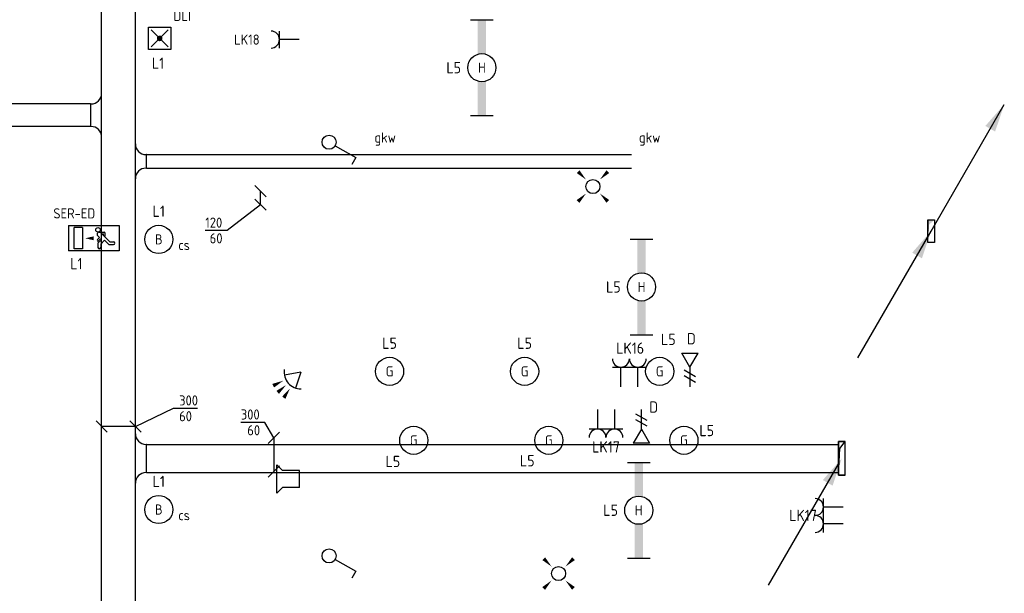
# Model space of a CAD drawing. Header units: millimetres. Extents: x -28157 to 193371, y -2151 to 171990.
# Tile 8 of 31: x 50621 to 59368, y 31647 to 36743. Entities that reach past the tile are written whole.
import ezdxf
from ezdxf.enums import TextEntityAlignment as Align

# ---------------------------------------------------------------- set-up
doc = ezdxf.new("R2010")
doc.units = ezdxf.units.MM
doc.header["$LTSCALE"] = 50
doc.layers.get('0').update_dxf_attribs({"linetype": 'CONTINUOUS'})
for name, color, linetype in [('BL$2----', 7, 'CONTINUOUS'), ('EL6131--_KG_D', 6, 'CONTINUOUS'), ('EL6222--', 20, 'CONTINUOUS'), ('EL6311--', 20, 'CONTINUOUS'), ('EL6321--', 3, 'CONTINUOUS'), ('EL6441--', 3, 'CONTINUOUS'), ('EL6521--', 3, 'CONTINUOUS'), ('EM6131--_KG', 7, 'CONTINUOUS'), ('Sparingen Heegt', 6, 'CONTINUOUS'), ('WL5501--', 4, 'CONTINUOUS')]:
    doc.layers.add(name, color=color, linetype=linetype)
doc.styles.add('BURO-012', font='BUROFONT.shx', dxfattribs={"height": 120})
doc.styles.add('buro-018', font='BUROFONT.shx', dxfattribs={"height": 180})
doc.styles.add('STABICAD-012', font='ISOCP.SHX', dxfattribs={"height": 60})
doc.styles.add('STABICAD-018', font='ISOCP.SHX', dxfattribs={"height": 90})

# ---------------------------------------------------------------- blocks, each defined once
blk = doc.blocks.new('1114A1')
at = {"color": 0, "linetype": 'Continuous'}
for p, q in [((0.62, 3.33), (2.74, 7)), ((2.74, 7), (3.95, 6.3))]:
    blk.add_line(p, q, dxfattribs=at)
blk.add_circle((0, 2.25), 1.25, dxfattribs=at)
at = {"color": 0, "linetype": 'Continuous', "style": 'STABICAD-018'}
for tag, p in [('SWITCHCODE', (3.36, 9)), ('ARTICLECODE', (0, 0))]:
    blk.add_attdef(tag, text='', height=1.8, dxfattribs=at).set_placement(p, align=Align.MIDDLE)
blk = doc.blocks.new('E00126')
at = {"color": 0, "linetype": 'Continuous'}
for p, q in [((-3, 4.5), (3, 4.5)), ((-1.5, 1), (-1.5, 4.5)), ((1.5, 1), (1.5, 4.5))]:
    blk.add_line(p, q, dxfattribs=at)
for centre in [(-1.5, 6), (1.5, 6)]:
    blk.add_arc(centre, 1.5, 180, 0, dxfattribs=at)
at = {"color": 0, "linetype": 'Continuous', "style": 'buro-018'}
for tag, p in [('PANEL', (0, 11.5)), ('CIRCUIT', (0, 8.5)), ('SUBCIRCUIT', (4.5, 8.5))]:
    blk.add_attdef(tag, text='', height=1.8, dxfattribs=at).set_placement(p, align=Align.MIDDLE)
at = {"color": 0, "linetype": 'Continuous', "style": 'buro-018', "flags": 1}
for tag, p in [('POWERCODE', (13, 8.5)), ('ARTICLECODE', (0, 0))]:
    blk.add_attdef(tag, text='', height=1.8, dxfattribs=at).set_placement(p, align=Align.MIDDLE)
blk = doc.blocks.new('E00153')
at = {"color": 0, "linetype": 'Continuous'}
for p, q in [((-1.44, 7), (1.44, 7)), ((0, 4.5), (-1.44, 7)), ((0, 4.5), (1.44, 7)), ((-1, 4), (1, 2.85)), ((0, 4.5), (0, 1)), ((-1, 3), (1, 1.85))]:
    blk.add_line(p, q, dxfattribs=at)
at = {"color": 7, "style": 'buro-018'}
for tag, p in [('COMMENT1', (-6, 12)), ('COMMENT2', (6, 12)), ('DATACOM1', (-6, 9)), ('DATACOM2', (6, 9))]:
    blk.add_attdef(tag, text='', height=1.8, dxfattribs=at).set_placement(p, align=Align.MIDDLE)
at = {"color": 0, "style": 'buro-018'}
blk.add_attdef('TEXT1', text='', height=1.8, dxfattribs=at).set_placement((2.5, 6), align=Align.MIDDLE)
at = {"color": 0, "linetype": 'Continuous', "style": 'buro-018', "flags": 1}
blk.add_attdef('ARTICLECODE', text='', height=1.8, dxfattribs=at).set_placement((0, 0), align=Align.MIDDLE)
blk = doc.blocks.new('*U366')
at = {"color": 0, "linetype": 'Continuous'}
for p, q in [((0, 100, -2850), (2980.8, 100, -2850)), ((0, -100, -2850), (2980.8, -100, -2850))]:
    blk.add_line(p, q, dxfattribs=at)
at = {"layer": 'Sparingen Heegt', "color": 2, "style": 'BURO-012'}
for tag in ['SECTIONCODE', 'ELEMENTCODE', 'POSITIONCODE']:
    blk.add_attdef(tag, (51248.7, 35894.8, 2850), '', height=2, dxfattribs=at)
at = {"layer": 'Sparingen Heegt', "style": 'BURO-012'}
blk.add_attdef('CODE', (51248.7, 35894.8, 2850), '', height=1.8, dxfattribs=at)
blk = doc.blocks.new('*U365')
at = {"color": 0, "linetype": 'Continuous'}
for p, q in [((0, 125, -2850), (6145.5, 125, -2850)), ((0, -125, -2850), (6145.5, -125, -2850))]:
    blk.add_line(p, q, dxfattribs=at)
at = {"layer": 'Sparingen Heegt', "color": 2, "style": 'BURO-012'}
for tag, p in [('POSITIONCODE', (54821, 32995.5, 2850)), ('SECTIONCODE', (51748.7, 32845.5, 2850)), ('ELEMENTCODE', (51748.7, 32845.5, 2850))]:
    blk.add_attdef(tag, p, '', height=2, dxfattribs=at)
at = {"layer": 'Sparingen Heegt', "style": 'BURO-012'}
blk.add_attdef('CODE', (51748.7, 32845.5, 2850), '', height=1.8, dxfattribs=at)
blk = doc.blocks.new('*U364')
at = {"color": 0, "linetype": 'Continuous'}
for p, q in [((0, 60, -2850), (4307.2, 60, -2850)), ((0, -60, -2850), (4307.2, -60, -2850))]:
    blk.add_line(p, q, dxfattribs=at)
at = {"layer": 'Sparingen Heegt', "color": 2, "style": 'BURO-012'}
for tag, p in [('POSITIONCODE', (53901.8, 35634.7, 2850)), ('SECTIONCODE', (51748.7, 35484.7, 2850)), ('ELEMENTCODE', (51748.7, 35484.7, 2850))]:
    blk.add_attdef(tag, p, '', height=2, dxfattribs=at)
at = {"layer": 'Sparingen Heegt', "style": 'BURO-012'}
blk.add_attdef('CODE', (51748.7, 35484.7, 2850), '', height=1.8, dxfattribs=at)
blk = doc.blocks.new('E00058')
at = {"color": 0, "linetype": 'Continuous'}
for q in [(-1.5, 3.6), (1.5, 3.6)]:
    blk.add_line((0, 1), q, dxfattribs=at)
blk.add_arc((0, 1), 3, 40.5288, 139.4712, dxfattribs=at)
for points in [[(-1.76, 6.21), (-1.08, 6.39), (-0.91, 4.38)], [(-0.35, 6.49), (0.35, 6.49), (0, 4.5)], [(1.08, 6.39), (1.76, 6.21), (0.91, 4.38)]]:
    blk.add_solid(points, dxfattribs=at)
at = {"color": 0, "linetype": 'Continuous', "style": 'buro-018'}
blk.add_attdef('TEXT1', text='', height=1.8, dxfattribs=at).set_placement((0, 9), align=Align.MIDDLE)
at = {"color": 0, "linetype": 'Continuous', "style": 'buro-018', "flags": 1}
blk.add_attdef('ARTICLECODE', text='', height=1.8, dxfattribs=at).set_placement((0, 0), align=Align.MIDDLE)
at = {"layer": 'BL$2----', "color": 7, "style": 'STABICAD-012'}
blk.add_attdef('SECURITY_PANEL', text='', height=2, rotation=48.8608, dxfattribs=at).set_placement((652.13, 662.35), align=Align.MIDDLE)
blk = doc.blocks.new('E00039')
at = {"color": 0, "linetype": 'Continuous'}
for p, q in [((-1.5, 4), (-2.5, 5)), ((-2.5, 5), (2.5, 5)), ((-1.5, 1), (-1.5, 4)), ((2.5, 5), (1.5, 4)), ((1.5, 1), (1.5, 4)), ((-1.5, 1), (1.5, 1))]:
    blk.add_line(p, q, dxfattribs=at)
at = {"color": 0, "linetype": 'Continuous', "style": 'STABICAD-018'}
blk.add_attdef('SECURITY_PANEL', text='', height=1.8, dxfattribs=at).set_placement((0, 10), align=Align.CENTER)
for tag, p in [('TEXT1', (0, 7.5)), ('ARTICLECODE', (0, 0))]:
    blk.add_attdef(tag, text='', height=1.8, dxfattribs=at).set_placement(p, align=Align.MIDDLE)
blk = doc.blocks.new('*U361')
at = {"color": 0, "linetype": 'Continuous'}
for p, q in [((0, 195, -2850), (0, -195, -2850)), ((95, 100, -2850), (100, 100, -2850)), ((100, -100, -2850), (100, 100, -2850)), ((100, -100, -2850), (95, -100, -2850))]:
    blk.add_line(p, q, dxfattribs=at)
for centre, start, end in [((95, 195, -2850), 180, 270), ((95, -195, -2850), 90, 180)]:
    blk.add_arc(centre, 95, start, end, dxfattribs=at)
at = {"layer": 'Sparingen Heegt', "color": 2, "style": 'BURO-012'}
for tag in ['SECTIONCODE', 'ELEMENTCODE', 'POSITIONCODE']:
    blk.add_attdef(tag, (51348.7, 35894.8, 2850), '', height=2, dxfattribs=at)
at = {"layer": 'Sparingen Heegt', "style": 'BURO-012'}
blk.add_attdef('CODE', (51348.7, 35894.8, 2850), '', height=1.8, dxfattribs=at)
blk = doc.blocks.new('E00411')
at = {"color": 0, "linetype": 'Continuous'}
blk.add_circle((0, 0), 1.25, dxfattribs=at)
for points in [[(-2.89, 2.4), (-2.4, 2.89), (-1.24, 1.24)], [(2.4, 2.89), (2.89, 2.4), (1.24, 1.24)], [(-2.4, -2.89), (-2.89, -2.4), (-1.24, -1.24)], [(2.89, -2.4), (2.4, -2.89), (1.24, -1.24)]]:
    blk.add_solid(points, dxfattribs=at)
at = {"color": 0, "linetype": 'Continuous', "style": 'buro-018'}
blk.add_attdef('SWITCHCODE', text='', height=1.8, dxfattribs=at).set_placement((0, 4.64), align=Align.MIDDLE)
at = {"color": 0, "linetype": 'Continuous', "style": 'buro-018', "flags": 1}
blk.add_attdef('ARTICLECODE', text='', height=1.8, dxfattribs=at).set_placement((0, 0), align=Align.MIDDLE)
blk = doc.blocks.new('*U130')
at = {"color": 0, "linetype": 'Continuous'}
for p, q in [((-8.49, 2), (-8.49, -2)), ((8.49, 2), (8.49, -2))]:
    blk.add_line(p, q, dxfattribs=at)
blk.add_circle((0, 0), 2.5, dxfattribs=at)
for points in [[(-2.5, 0.75), (-8.49, 0.75), (-2.5, -0.75), (-8.49, -0.75)], [(2.5, 0.75), (8.49, 0.75), (2.5, -0.75), (8.49, -0.75)]]:
    blk.add_solid(points, dxfattribs=at)
at = {"color": 0, "linetype": 'Continuous', "style": 'STABICAD-018'}
for tag, p in [('PANEL', (0, 8)), ('CIRCUIT', (0, 5)), ('SUBCIRCUIT', (4.5, 5)), ('LIGHTFIXTURECODE', (0, 0)), ('SWITCHCODE', (4.5, -3))]:
    blk.add_attdef(tag, text='', height=1.8, dxfattribs=at).set_placement(p, align=Align.MIDDLE)
blk = doc.blocks.new('1115B3')
at = {"color": 0, "linetype": 'Continuous'}
blk.add_circle((0, 3.5), 2.5, dxfattribs=at)
at = {"color": 0, "linetype": 'Continuous', "style": 'STABICAD-018'}
for tag, p in [('PANEL', (0, 11.5)), ('CIRCUIT', (0, 8.5)), ('SUBCIRCUIT', (4.5, 8.5)), ('LIGHTFIXTURECODE', (0, 3.5)), ('SWITCHCODE', (4.5, 2.5))]:
    blk.add_attdef(tag, text='', height=1.8, dxfattribs=at).set_placement(p, align=Align.MIDDLE)
blk = doc.blocks.new('111512')
at = {"color": 0, "linetype": 'Continuous'}
for p, q in [((-2, 2), (2, 2)), ((-2, -2), (-2, 2)), ((2, 2), (2, -2)), ((-1.5, -1.5), (1.5, 1.5)), ((1.5, -1.5), (-1.5, 1.5)), ((2, -2), (-2, -2))]:
    blk.add_line(p, q, dxfattribs=at)
at = {"color": 0, "linetype": 'Continuous', "const_width": 0.5}
blk.add_lwpolyline([(-0.25, 0, 1), (0.25, 0, 1)], format="xyb", close=True, dxfattribs=at)
at = {"color": 0, "linetype": 'Continuous', "style": 'buro-018'}
for tag, p in [('PANEL', (0, 11.17)), ('CIRCUIT', (0, 8.17)), ('SUBCIRCUIT', (4.5, 8.17)), ('LIGHTFIXTURECODE', (0, 4))]:
    blk.add_attdef(tag, text='', height=1.8, dxfattribs=at).set_placement(p, align=Align.MIDDLE)
blk = doc.blocks.new('1115C2G')
at = {"color": 0, "linetype": 'Continuous'}
for p, q in [((-4.5, 5.5), (4.5, 5.5)), ((-4.5, 1), (-4.5, 5.5)), ((4.5, 1), (4.5, 5.5)), ((-2.68, 4.35), (-3.52, 4.35)), ((-2.88, 3.87), (-3.52, 3.87)), ((-1.27, 2.26), (-2.88, 3.87)), ((-1.94, 3.61), (-2.68, 4.35)), ((-1.24, 4.31), (-1.94, 3.61)), ((-1.37, 3.5), (-0.76, 4.11)), ((-1.24, 4.31), (-1.24, 4.91)), ((-0.87, 3.71), (-1.23, 3.35)), ((-0.76, 4.11), (-0.76, 4.91)), ((2, 5.15), (3.5, 5.15)), ((2, 1.35), (2, 5.15)), ((3.5, 5.15), (3.5, 1.35)), ((-1.94, 2.93), (-2.04, 2.83)), ((-2.04, 2.83), (-2.04, 2.34)), ((-0.99, 2.14), (-1.84, 2.14)), ((-1.71, 2.7), (-1.72, 2.7)), ((-1.72, 2.7), (-1.72, 2.46)), ((-1.47, 2.46), (-1.72, 2.46)), ((-1.23, 3.35), (-1.37, 3.5)), ((-0.65, 3.49), (-1.01, 3.13)), ((-0.71, 2.83), (-1.01, 3.13)), ((4.5, 1), (-4.5, 1)), ((2, 1.35), (3.5, 1.35))]:
    blk.add_line(p, q, dxfattribs=at)
blk.add_lwpolyline([(1.5, 3.25, 0, 0.7, 0), (0, 3.25, 0.7, 0.7, 0)], format="xyseb", dxfattribs=at)
blk.add_circle((-0.76, 1.75), 0.4, dxfattribs=at)
for centre, radius, start, end in [((-3.52, 4.11), 0.24, 90, 270), ((-1, 4.91), 0.24, 0, 180), ((-0.76, 3.6), 0.16, 315, 135), ((-1.84, 2.34), 0.2, 180, 270), ((-0.99, 2.54), 0.4, 225, 45)]:
    blk.add_arc(centre, radius, start, end, dxfattribs=at)
at = {"color": 0, "linetype": 'Continuous', "style": 'buro-018'}
for tag, p in [('PANEL', (0, 15.17)), ('CIRCUIT', (0, 12.17)), ('SUBCIRCUIT', (4.5, 12.17)), ('LIGHTFIXTURECODE', (0, 8))]:
    blk.add_attdef(tag, text='', height=1.8, dxfattribs=at).set_placement(p, align=Align.MIDDLE)
blk = doc.blocks.new('*U359')
at = {"color": 0, "linetype": 'Continuous'}
for p, q in [((0, -155, -2850), (0, 155, -2850)), ((100, 60, -2850), (95, 60, -2850)), ((100, -60, -2850), (100, 60, -2850)), ((100, -60, -2850), (95, -60, -2850))]:
    blk.add_line(p, q, dxfattribs=at)
for centre, start, end in [((95, 155, -2850), 180, 270), ((95, -155, -2850), 90, 180)]:
    blk.add_arc(centre, 95, start, end, dxfattribs=at)
at = {"layer": 'Sparingen Heegt', "color": 2, "style": 'BURO-012'}
for tag in ['SECTIONCODE', 'ELEMENTCODE', 'POSITIONCODE']:
    blk.add_attdef(tag, (51648.7, 35484.7, 2850), '', height=2, dxfattribs=at)
at = {"layer": 'Sparingen Heegt', "style": 'BURO-012'}
blk.add_attdef('CODE', (51648.7, 35484.7, 2850), '', height=1.8, dxfattribs=at)
blk = doc.blocks.new('*U306')
at = {"color": 0, "linetype": 'Continuous'}
for p, q in [((-80.7, 137, -2730), (-292.8, 137, -2730)), ((0, 0, -2730), (-80.7, 137, -2730)), ((-50, -50, -2730), (50, 50, -2730)), ((0, 0, -2730), (0, -300, -2730)), ((-50, -350, -2730), (50, -250, -2730))]:
    blk.add_line(p, q, dxfattribs=at)
at = {"color": 0, "linetype": 'Continuous', "style": 'STABICAD-018'}
for s, p in [('300', (-292.8, 162, -2730)), ('60', (-235.2, 22, -2730))]:
    blk.add_text(s, height=90, dxfattribs=at).set_placement(p)
at = {"layer": 'Sparingen Heegt', "style": 'BURO-012'}
blk.add_attdef('CODE', (52878, 33029.1, 2730), '', height=1.8, dxfattribs=at)
blk = doc.blocks.new('*U305')
at = {"color": 0, "linetype": 'Continuous'}
for p, q in [((0, 0, -2730), (338.6, 161.6, -2730)), ((338.6, 161.6, -2730), (550.7, 161.6, -2730)), ((-350, 50, -2730), (-250, -50, -2730)), ((0, 0, -2730), (-300, 0, -2730)), ((-50, 50, -2730), (50, -50, -2730))]:
    blk.add_line(p, q, dxfattribs=at)
at = {"color": 0, "linetype": 'Continuous', "style": 'STABICAD-018'}
for s, p in [('300', (388.6, 186.6, -2730)), ('60', (388.6, 46.6, -2730))]:
    blk.add_text(s, height=90, dxfattribs=at).set_placement(p)
at = {"layer": 'Sparingen Heegt', "style": 'BURO-012'}
blk.add_attdef('CODE', (51648.7, 33129.1, 2730), '', height=1.8, dxfattribs=at)
blk = doc.blocks.new('*U301')
at = {"color": 0, "linetype": 'Continuous'}
for p, q in [((-50, 170, -2730), (50, 70, -2730)), ((0, 0, -2730), (0, 120, -2730)), ((0, 0, -2730), (-298, -229.2, -2730)), ((-50, 50, -2730), (50, -50, -2730)), ((-298, -229.2, -2730), (-492.1, -229.2, -2730))]:
    blk.add_line(p, q, dxfattribs=at)
at = {"color": 0, "linetype": 'Continuous', "style": 'STABICAD-018'}
for s, p in [('120', (-492.1, -204.2, -2730)), ('60', (-452.5, -344.2, -2730))]:
    blk.add_text(s, height=90, dxfattribs=at).set_placement(p)
at = {"layer": 'Sparingen Heegt', "style": 'BURO-012'}
blk.add_attdef('CODE', (52761.2, 35100, 2730), '', height=1.8, dxfattribs=at)
blk = doc.blocks.new('111304')
at = {"color": 0, "linetype": 'Continuous'}
for p, q in [((-1.5, 4.5), (1.5, 4.5)), ((0, 1), (0, 4.5))]:
    blk.add_line(p, q, dxfattribs=at)
blk.add_arc((0, 6), 1.5, 180, 0, dxfattribs=at)
at = {"color": 0, "linetype": 'Continuous', "style": 'buro-018'}
for tag, p in [('PANEL', (0, 11.5)), ('CIRCUIT', (0, 8.5)), ('SUBCIRCUIT', (4.5, 8.5))]:
    blk.add_attdef(tag, text='', height=1.8, dxfattribs=at).set_placement(p, align=Align.MIDDLE)
at = {"color": 0, "linetype": 'Continuous', "style": 'buro-018', "flags": 1}
for tag, p in [('POWERCODE', (13, 8.5)), ('ARTICLECODE', (0, 0))]:
    blk.add_attdef(tag, text='', height=1.8, dxfattribs=at).set_placement(p, align=Align.MIDDLE)
blk = doc.blocks.new('*U294')
at = {"linetype": 'Continuous'}
for color, points in [(256, [(650, 1125.8), (568.3, 884.3), (481.7, 934.3)]), (0, [(30, 100), (-30, 100), (-30, -100), (-17.4, 58)]), (256, [(0, 0), (-81.7, -241.5), (-168.3, -191.5)])]:
    blk.add_hatch(color=color, dxfattribs=at).paths.add_polyline_path(points, flags=0)
for p, q in [((0, 0), (650, 1125.8)), ((-30, 100), (-30, 0)), ((-650, -1125.8), (0, 0)), ((-30, -100), (-30, 0))]:
    blk.add_line(p, q, dxfattribs=at)
at = {"color": 0, "linetype": 'Continuous'}
for p, q in [((-30, 100), (30, 100)), ((-30, -100), (-30, 100)), ((30, 100), (30, -100)), ((30, -100), (-30, -100))]:
    blk.add_line(p, q, dxfattribs=at)
at = {"layer": 'Sparingen Heegt'}
for tag, p, style in [('SECTIONCODE', (58717.9, 35015.2, 1499.5), 'BURO-012'), ('POSITIONCODE', (58717.9, 35015.2, 1499.5), 'BURO-012'), ('CODE', (58717.9, 34965.2), 'STABICAD-018'), ('FLOORCODE', (58767.9, 34865.2), 'STABICAD-018')]:
    blk.add_attdef(tag, p, '', height=1.8, dxfattribs=dict(at, style=style))
blk = doc.blocks.new('*U350')
at = {"color": 0, "linetype": 'Continuous'}
for p, q in [((-30, 150, -2730), (30, 150, -2730)), ((-30, -150, -2730), (-30, 150, -2730)), ((30, -150, -2730), (30, 150, -2730)), ((-30, -150, -2730), (30, -150, -2730))]:
    blk.add_line(p, q, dxfattribs=at)
at = {"layer": 'Sparingen Heegt', "color": 2, "style": 'BURO-012'}
for tag in ['SECTIONCODE', 'ELEMENTCODE', 'POSITIONCODE']:
    blk.add_attdef(tag, (57924.3, 32845.5, 2730), '', height=2, dxfattribs=at)
at = {"layer": 'Sparingen Heegt', "style": 'BURO-012'}
blk.add_attdef('CODE', (57924.3, 32845.5, 2730), '', height=1.8, dxfattribs=at)
blk = doc.blocks.new('*U349')
at = {"linetype": 'Continuous'}
blk.add_hatch(color=2, dxfattribs=at).paths.add_polyline_path([(0, 0), (81.7, 241.5), (168.3, 191.5)], flags=0)
at = {"color": 2, "linetype": 'Continuous'}
blk.add_line((650, 1125.8), (30, 52), dxfattribs=at)
at = {"layer": 'EL6131--_KG_D', "linetype": 'Continuous'}
for p, q in [((-30, 150), (30, 150)), ((-30, 150), (-30, -150)), ((30, 150), (17.4, -87)), ((30, -150), (30, 150)), ((17.4, -87), (-30, -150)), ((-30, -150), (30, -150))]:
    blk.add_line(p, q, dxfattribs=at)
at = {"layer": 'Sparingen Heegt', "style": 'STABICAD-018'}
blk.add_attdef('CODE', (57924.3, 32945.5), '', height=1.8, dxfattribs=at)
at = {"layer": 'Sparingen Heegt', "color": 2}
for tag, p, style in [('ELEMENTCODE', (57924.3, 32845.5), 'BURO-012'), ('FLOORCODE', (57974.3, 32845.5), 'STABICAD-018'), ('SECTIONCODE', (57924.3, 32695.5, 1349.5), 'BURO-012'), ('POSITIONCODE', (57924.3, 32695.5, 1349.5), 'BURO-012')]:
    blk.add_attdef(tag, p, '', height=2, dxfattribs=dict(at, style=style))
blk = doc.blocks.new('*U360')
at = {"color": 0, "linetype": 'Continuous'}
for p, q in [((0, -220, -2850), (0, 220, -2850)), ((100, 125, -2850), (95, 125, -2850)), ((100, -125, -2850), (100, 125, -2850)), ((100, -125, -2850), (95, -125, -2850))]:
    blk.add_line(p, q, dxfattribs=at)
for centre, start, end in [((95, 220, -2850), 180, 270), ((95, -220, -2850), 90, 180)]:
    blk.add_arc(centre, 95, start, end, dxfattribs=at)
at = {"layer": 'Sparingen Heegt', "color": 2, "style": 'BURO-012'}
for tag in ['SECTIONCODE', 'ELEMENTCODE', 'POSITIONCODE']:
    blk.add_attdef(tag, (51648.7, 32845.5, 2850), '', height=2, dxfattribs=at)
blk = doc.blocks.new('*U358')
at = {"color": 0, "linetype": 'Continuous'}
for p, q in [((0, 150, -2850), (8957, 150, -2850)), ((0, -150, -2850), (8957, -150, -2850))]:
    blk.add_line(p, q, dxfattribs=at)
at = {"layer": 'Sparingen Heegt', "color": 2, "style": 'BURO-012'}
for tag in ['SECTIONCODE', 'ELEMENTCODE', 'POSITIONCODE']:
    blk.add_attdef(tag, (51498.7, 30418.4, 2850), '', height=2, dxfattribs=at)
at = {"layer": 'Sparingen Heegt', "style": 'BURO-012'}
blk.add_attdef('CODE', (51498.7, 30418.4, 2850), '', height=1.8, dxfattribs=at)

msp = doc.modelspace()

# ---------------------------------------------------------------- block references
at = {"layer": 'EL6131--_KG_D', "linetype": 'Continuous'}
for name, p, rotation in [('*U358', (51498.74007, 30418.41884, 2850), 90.00000000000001), ('*U361', (51348.74007, 35894.7904, 2850), 180), ('*U366', (51248.74007, 35894.7904, 2850), 180), ('*U349', (57924.28782, 32845.47114), 180)]:
    msp.add_blockref(name, p, dxfattribs=dict(at, rotation=rotation))
for name, p in [('*U294', (58717.8835, 34865.19715)), ('*U359', (51648.74007, 35484.66889, 2850)), ('*U364', (51748.74007, 35484.66889, 2850)), ('*U360', (51648.74007, 32845.47114, 2850)), ('*U350', (57924.28782, 32845.47114, 2730)), ('*U365', (51748.74007, 32845.47114, 2850))]:
    msp.add_blockref(name, p, dxfattribs=at)
at = {"layer": 'EL6222--', "linetype": 'Continuous'}
ref = msp.add_blockref('111304', (53153.44888, 36566.81001), dxfattribs=dict(at, xscale=50, yscale=50, zscale=50, rotation=90.00000000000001))
ref.add_attrib('CIRCUIT', 'LK18', dxfattribs={"layer": '0', "color": 7, "linetype": 'Continuous', "height": 90, "style": 'STABICAD-018'}).set_placement((52639.11388, 36566.81001), align=Align.MIDDLE)
ref = msp.add_blockref('E00126', (56036.80563, 33431.57825, 30), dxfattribs=dict(at, xscale=50, yscale=50, zscale=50))
ref.add_attrib('CIRCUIT', 'LK16', dxfattribs={"layer": '0', "color": 7, "linetype": 'Continuous', "height": 100, "style": 'STABICAD-018'}).set_placement((56043.85444, 33825.92712, 30), align=Align.MIDDLE)
ref = msp.add_blockref('E00126', (55829.41674, 33331.57825), dxfattribs=dict(at, xscale=50, yscale=50, zscale=50, rotation=180))
ref.add_attrib('CIRCUIT', 'LK17', dxfattribs={"layer": '0', "color": 7, "linetype": 'Continuous', "height": 100, "style": 'STABICAD-018'}).set_placement((55829.41674, 32947.90902), align=Align.MIDDLE)
ref = msp.add_blockref('E00126', (57986.54203, 32339.07825), dxfattribs=dict(at, xscale=50, yscale=50, zscale=50, rotation=90.00000000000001))
ref.add_attrib('CIRCUIT', 'LK17', dxfattribs={"layer": '0', "color": 7, "linetype": 'Continuous', "height": 100, "style": 'STABICAD-018'}).set_placement((57579.96203, 32339.96825), align=Align.MIDDLE)
at = {"layer": 'EL6311--', "linetype": 'Continuous'}
ref = msp.add_blockref('*U130', (54726.54203, 36317.12106, 2730), dxfattribs=dict(at, xscale=50, yscale=50, zscale=50, rotation=90.00000000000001))
ref.add_attrib('CIRCUIT', 'L5', dxfattribs={"layer": '0', "color": 7, "linetype": 'Continuous', "height": 100, "style": 'STABICAD-018'}).set_placement((54476.54203, 36317.12106, 2730), align=Align.MIDDLE)
ref.add_attrib('LIGHTFIXTURECODE', 'H', dxfattribs={"layer": '0', "color": 7, "linetype": 'Continuous', "height": 90, "style": 'STABICAD-018'}).set_placement((54726.54203, 36317.12106, 2730), align=Align.MIDDLE)
at = {"layer": 'EL6311--', "linetype": 'Continuous', "xscale": 50, "yscale": 50, "zscale": 50, "rotation": 270}
for p in [(53256.54203, 35654.67996), (53256.54203, 31979.69717)]:
    msp.add_blockref('1114A1', p, dxfattribs=at)
at = {"layer": 'EL6311--', "linetype": 'Continuous', "xscale": 50, "yscale": 50, "zscale": 50}
for p in [(55713.56654, 35261.11921, 2730), (55408.0101, 31822.86783, 2730)]:
    msp.add_blockref('E00411', p, dxfattribs=at)
at = {"layer": 'EL6311--', "linetype": 'Continuous'}
ref = msp.add_blockref('1115B3', (51856.54203, 34616.57825, 2730), dxfattribs=dict(at, xscale=50, yscale=50, zscale=50))
ref.add_attrib('CIRCUIT', 'L1', dxfattribs={"layer": '0', "color": 7, "linetype": 'Continuous', "height": 100, "style": 'STABICAD-018'}).set_placement((51856.54203, 35041.57825, 2730), align=Align.MIDDLE)
ref.add_attrib('LIGHTFIXTURECODE', 'B', dxfattribs={"layer": '0', "color": 1, "linetype": 'Continuous', "height": 90, "style": 'STABICAD-018'}).set_placement((51856.54203, 34791.57825, 2730), align=Align.MIDDLE)
ref.add_attrib('SWITCHCODE', 'cs', dxfattribs={"layer": '0', "color": 1, "linetype": 'Continuous', "height": 90, "style": 'STABICAD-018'}).set_placement((52081.54203, 34741.57825, 2730), align=Align.MIDDLE)
ref = msp.add_blockref('*U130', (56144.8338, 34368.93173, 5460), dxfattribs=dict(at, xscale=50, yscale=50, zscale=50, rotation=90.00000000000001))
ref.add_attrib('CIRCUIT', 'L5', dxfattribs={"layer": '0', "color": 7, "linetype": 'Continuous', "height": 100, "style": 'STABICAD-018'}).set_placement((55894.8338, 34368.93173, 5460), align=Align.MIDDLE)
ref.add_attrib('LIGHTFIXTURECODE', 'H', dxfattribs={"layer": '0', "color": 7, "linetype": 'Continuous', "height": 90, "style": 'STABICAD-018'}).set_placement((56144.8338, 34368.93173, 5460), align=Align.MIDDLE)
ref = msp.add_blockref('1115B3', (56306.54203, 33444.07825, 2730), dxfattribs=dict(at, xscale=50, yscale=50, zscale=50))
ref.add_attrib('CIRCUIT', 'L5', dxfattribs={"layer": '0', "color": 7, "linetype": 'Continuous', "height": 100, "style": 'STABICAD-018'}).set_placement((56383.09582, 33903.19652, 2730), align=Align.MIDDLE)
ref.add_attrib('LIGHTFIXTURECODE', 'G', dxfattribs={"layer": '0', "color": 7, "linetype": 'Continuous', "height": 90, "style": 'STABICAD-018'}).set_placement((56306.54203, 33619.07825, 2730), align=Align.MIDDLE)
ref = msp.add_blockref('1115B3', (53906.54203, 33444.07825, 2730), dxfattribs=dict(at, xscale=50, yscale=50, zscale=50))
ref.add_attrib('CIRCUIT', 'L5', dxfattribs={"layer": '0', "color": 7, "linetype": 'Continuous', "height": 100, "style": 'STABICAD-018'}).set_placement((53906.54203, 33869.07825, 2730), align=Align.MIDDLE)
ref.add_attrib('LIGHTFIXTURECODE', 'G', dxfattribs={"layer": '0', "color": 7, "linetype": 'Continuous', "height": 90, "style": 'STABICAD-018'}).set_placement((53906.54203, 33619.07825, 2730), align=Align.MIDDLE)
ref = msp.add_blockref('1115B3', (55106.54203, 33444.07825, 2730), dxfattribs=dict(at, xscale=50, yscale=50, zscale=50))
ref.add_attrib('CIRCUIT', 'L5', dxfattribs={"layer": '0', "color": 7, "linetype": 'Continuous', "height": 100, "style": 'STABICAD-018'}).set_placement((55106.54203, 33869.07825, 2730), align=Align.MIDDLE)
ref.add_attrib('LIGHTFIXTURECODE', 'G', dxfattribs={"layer": '0', "color": 7, "linetype": 'Continuous', "height": 90, "style": 'STABICAD-018'}).set_placement((55106.54203, 33619.07825, 2730), align=Align.MIDDLE)
ref = msp.add_blockref('1115B3', (56521.54203, 32831.57825, 2730), dxfattribs=dict(at, xscale=50, yscale=50, zscale=50))
ref.add_attrib('CIRCUIT', 'L5', dxfattribs={"layer": '0', "color": 7, "linetype": 'Continuous', "height": 100, "style": 'STABICAD-018'}).set_placement((56724.03774, 33093.38635, 2730), align=Align.MIDDLE)
ref.add_attrib('LIGHTFIXTURECODE', 'G', dxfattribs={"layer": '0', "color": 7, "linetype": 'Continuous', "height": 90, "style": 'STABICAD-018'}).set_placement((56521.54203, 33006.57825, 2730), align=Align.MIDDLE)
ref = msp.add_blockref('1115B3', (54121.54203, 32831.57825, 2730), dxfattribs=dict(at, xscale=50, yscale=50, zscale=50))
ref.add_attrib('CIRCUIT', 'L5', dxfattribs={"layer": '0', "color": 7, "linetype": 'Continuous', "height": 100, "style": 'STABICAD-018'}).set_placement((53936.18273, 32818.79522, 2730), align=Align.MIDDLE)
ref.add_attrib('LIGHTFIXTURECODE', 'G', dxfattribs={"layer": '0', "color": 7, "linetype": 'Continuous', "height": 90, "style": 'STABICAD-018'}).set_placement((54121.54203, 33006.57825, 2730), align=Align.MIDDLE)
ref = msp.add_blockref('1115B3', (55321.54203, 32831.57825, 2730), dxfattribs=dict(at, xscale=50, yscale=50, zscale=50))
ref.add_attrib('CIRCUIT', 'L5', dxfattribs={"layer": '0', "color": 7, "linetype": 'Continuous', "height": 100, "style": 'STABICAD-018'}).set_placement((55129.88729, 32825.36244, 2730), align=Align.MIDDLE)
ref.add_attrib('LIGHTFIXTURECODE', 'G', dxfattribs={"layer": '0', "color": 7, "linetype": 'Continuous', "height": 90, "style": 'STABICAD-018'}).set_placement((55321.54203, 33006.57825, 2730), align=Align.MIDDLE)
ref = msp.add_blockref('*U130', (56120.44477, 32385.25492, 5460), dxfattribs=dict(at, xscale=50, yscale=50, zscale=50, rotation=90.00000000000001))
ref.add_attrib('CIRCUIT', 'L5', dxfattribs={"layer": '0', "color": 7, "linetype": 'Continuous', "height": 100, "style": 'STABICAD-018'}).set_placement((55870.44477, 32385.25492, 5460), align=Align.MIDDLE)
ref.add_attrib('LIGHTFIXTURECODE', 'H', dxfattribs={"layer": '0', "color": 7, "linetype": 'Continuous', "height": 90, "style": 'STABICAD-018'}).set_placement((56120.44477, 32385.25492, 5460), align=Align.MIDDLE)
ref = msp.add_blockref('1115B3', (51856.54203, 32216.57825, 2730), dxfattribs=dict(at, xscale=50, yscale=50, zscale=50))
ref.add_attrib('CIRCUIT', 'L1', dxfattribs={"layer": '0', "color": 7, "linetype": 'Continuous', "height": 100, "style": 'STABICAD-018'}).set_placement((51856.54203, 32641.57825, 2730), align=Align.MIDDLE)
ref.add_attrib('LIGHTFIXTURECODE', 'B', dxfattribs={"layer": '0', "color": 1, "linetype": 'Continuous', "height": 90, "style": 'STABICAD-018'}).set_placement((51856.54203, 32391.57825, 2730), align=Align.MIDDLE)
ref.add_attrib('SWITCHCODE', 'cs', dxfattribs={"layer": '0', "color": 1, "linetype": 'Continuous', "height": 90, "style": 'STABICAD-018'}).set_placement((52081.54203, 32341.57825, 2730), align=Align.MIDDLE)
at = {"layer": 'EL6321--', "linetype": 'Continuous'}
ref = msp.add_blockref('111512', (51864.33003, 36577.23251, 2730), dxfattribs=dict(at, xscale=50, yscale=50, zscale=50))
ref.add_attrib('CIRCUIT', 'L1', dxfattribs={"layer": '0', "color": 7, "linetype": 'Continuous', "height": 100, "style": 'STABICAD-018'}).set_placement((51849.92439, 36357.08004, 2730), align=Align.MIDDLE)
ref.add_attrib('LIGHTFIXTURECODE', 'DLI', dxfattribs={"layer": '0', "color": 7, "linetype": 'Continuous', "height": 90, "style": 'STABICAD-018'}).set_placement((52064.33003, 36777.23251, 2730), align=Align.MIDDLE)
ref = msp.add_blockref('1115C2G', (51278.37016, 34963.76036, 2730), dxfattribs=dict(at, xscale=50, yscale=50, zscale=50, rotation=180))
ref.add_attrib('CIRCUIT', 'L1', dxfattribs={"layer": '0', "color": 7, "linetype": 'Continuous', "height": 100, "style": 'STABICAD-018'}).set_placement((51124.36498, 34576.02277, 2730), align=Align.MIDDLE)
ref.add_attrib('LIGHTFIXTURECODE', 'SER-ED', dxfattribs={"layer": '0', "color": 7, "linetype": 'Continuous', "height": 90, "style": 'STABICAD-018'}).set_placement((51105.67668, 35022.56163, 2730), align=Align.MIDDLE)
at = {"layer": 'EL6441--', "linetype": 'Continuous'}
ref = msp.add_blockref('E00153', (56574.89437, 33431.57825, 30), dxfattribs=dict(at, xscale=50, yscale=50, zscale=50))
ref.add_attrib('TEXT1', 'D', dxfattribs={"layer": '0', "color": 7, "linetype": 'Continuous', "height": 100, "style": 'STABICAD-018'}).set_placement((56587.65273, 33909.13812, 30), align=Align.MIDDLE)
ref = msp.add_blockref('E00153', (56144.23351, 33331.57825), dxfattribs=dict(at, xscale=50, yscale=50, zscale=50, rotation=180))
ref.add_attrib('TEXT1', 'D', dxfattribs={"layer": '0', "color": 7, "linetype": 'Continuous', "height": 100, "style": 'STABICAD-018'}).set_placement((56252.75817, 33302.21506), align=Align.MIDDLE)
at = {"layer": 'EL6521--', "linetype": 'Continuous', "xscale": 50, "yscale": 50, "zscale": 50}
for name, p, rotation in [('E00058', (53157.04369, 33646.16672), 131.2015333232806), ('E00039', (53156.54203, 32662.67297), 90.00000000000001)]:
    msp.add_blockref(name, p, dxfattribs=dict(at, rotation=rotation))
at = {"layer": 'EM6131--_KG', "linetype": 'Continuous'}
for name, p in [('*U301', (52761.16871, 35100.01957, 2730)), ('*U305', (51648.74007, 33129.09238, 2730)), ('*U306', (52877.95643, 33029.09238, 2730))]:
    msp.add_blockref(name, p, dxfattribs=at)

# ---------------------------------------------------------------- texts
at = {"layer": 'WL5501--', "color": 250, "style": 'STABICAD-018'}
for p in [(53867.42925, 35696.63765, 2730), (56217.42925, 35696.63765, 2730)]:
    msp.add_text('gkw', height=90, dxfattribs=at).set_placement(p, align=Align.MIDDLE_CENTER)

doc.saveas('drawing.dxf')
